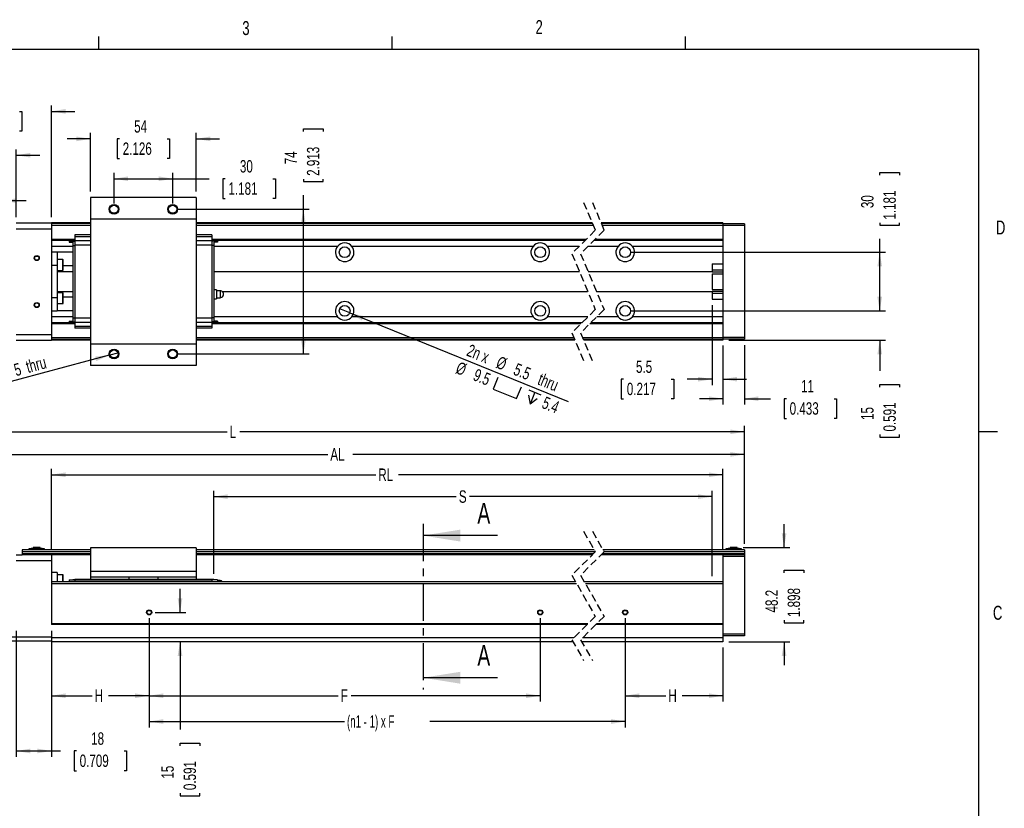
# Model space of a CAD drawing. Extents: x 11 to 421, y 5 to 275.
# Tile 7 of 7: x 252 to 420, y 141 to 275. Entities that reach past the tile are written whole.
import ezdxf
from ezdxf.enums import TextEntityAlignment as Align

# ---------------------------------------------------------------- set-up
doc = ezdxf.new("R2010")
doc.units = 0
doc.linetypes.add('CENTER', pattern=[10.16, 6.35, -1.27, 1.27, -1.27])
doc.linetypes.add('HIDDEN', pattern=[1.905, 1.27, -0.635])
doc.layers.get('0').update_dxf_attribs({"linetype": 'CONTINUOUS'})
doc.dimstyles.new('SLDDIMSTYLE0', dxfattribs={"dimtxt": 2.116667, "dimasz": 2.4, "dimexe": 0, "dimexo": 0.0625, "dimgap": 0.529167, "dimtad": 0, "dimlfac": 3, "dimrnd": 1e-09, "dimzin": 12, "dimsah": 1, "dimcen": 0.09, "dimazin": 3, "dimtfac": 1, "dimtofl": 0, "dimtmove": 0, "dimatfit": 3})
doc.dimstyles.new('SLDDIMSTYLE1', dxfattribs={"dimtxt": 2.116667, "dimasz": 2.4, "dimexe": 0, "dimexo": 0.0625, "dimgap": 0.529167, "dimtad": 0, "dimlfac": 3, "dimrnd": 1e-09, "dimzin": 12, "dimsah": 1, "dimcen": 0.09, "dimazin": 3, "dimtfac": 1, "dimtmove": 0, "dimatfit": 3})
doc.dimstyles.new('SLDDIMSTYLE2', dxfattribs={"dimtxt": 2.116667, "dimasz": 2.4, "dimexe": 0, "dimexo": 0.0625, "dimgap": 0.529167, "dimtad": 1, "dimlfac": 3, "dimrnd": 1e-09, "dimzin": 12, "dimblk1": 'NONE', "dimsah": 1, "dimcen": 0, "dimazin": 3, "dimtfac": 1, "dimtmove": 0, "dimatfit": 3})
doc.dimstyles.new('SLDDIMSTYLE3', dxfattribs={"dimtxt": 2.116667, "dimasz": 2.4, "dimexe": 0, "dimexo": 0.0625, "dimgap": 0.529167, "dimtad": 1, "dimlfac": 3, "dimrnd": 1e-09, "dimzin": 12, "dimblk1": 'NONE', "dimsah": 1, "dimcen": 0, "dimazin": 3, "dimtfac": 1, "dimtmove": 0, "dimatfit": 3})

# ---------------------------------------------------------------- blocks, each defined once
blk = doc.blocks.new('_D')
at = {"color": 7, "linetype": 'CONTINUOUS'}
for p, q in [((251.85, 171.12), (251.85, 149.66)), ((257.85, 171.12), (257.85, 149.66)), ((251.85, 150.66), (257.85, 150.66)), ((257.85, 150.66), (259.39, 150.66)), ((262.13, 150.66), (261.7, 150.66)), ((261.7, 150.66), (261.7, 147.3)), ((270.24, 150.66), (270.67, 150.66)), ((270.67, 150.66), (270.67, 147.3)), ((261.7, 147.3), (262.13, 147.3)), ((270.67, 147.3), (270.24, 147.3))]:
    blk.add_line(p, q, dxfattribs=at)
for points in [[(251.85, 150.66), (254.25, 150.26), (254.25, 151.06)], [(257.85, 150.66), (255.45, 151.06), (255.45, 150.26)]]:
    blk.add_solid(points, dxfattribs=at)
at = {"color": 7, "linetype": 'CONTINUOUS', "width": 0.7}
for s, p in [('18', (264.62, 151.09, 11.77)), ('0.709', (262.66, 147.3, 11.77))]:
    blk.add_text(s, height=2.117, dxfattribs=at).set_placement(p, align=Align.BOTTOM_LEFT)
blk = doc.blocks.new('_D_3')
at = {"color": 7, "linetype": 'CONTINUOUS'}
for p, q in [((279.77, 174.28), (279.77, 178.28)), ((275.52, 174.28), (280.77, 174.28)), ((279.77, 169.28), (279.77, 154.3)), ((279.77, 151.56), (279.77, 151.99)), ((279.77, 151.99), (283.13, 151.99)), ((283.13, 151.99), (283.13, 151.56)), ((279.77, 143.45), (279.77, 143.02)), ((279.77, 143.02), (283.13, 143.02)), ((283.13, 143.02), (283.13, 143.45))]:
    blk.add_line(p, q, dxfattribs=at)
for points in [[(279.77, 174.28), (280.17, 176.68), (279.37, 176.68)], [(279.77, 169.28), (279.37, 166.88), (280.17, 166.88)]]:
    blk.add_solid(points, dxfattribs=at)
at = {"color": 7, "linetype": 'CONTINUOUS', "width": 0.7}
for s, p in [('15', (279.34, 145.94, 11.77)), ('0.591', (283.13, 143.99, 11.77))]:
    blk.add_text(s, height=2.117, rotation=90, dxfattribs=at).set_placement(p, align=Align.BOTTOM_LEFT)
blk = doc.blocks.new('_D_4')
at = {"color": 7, "linetype": 'CONTINUOUS'}
for p, q in [((274.52, 173.28), (274.52, 159.08)), ((257.85, 171.12), (257.85, 159.08)), ((257.85, 160.08), (264.79, 160.08)), ((274.52, 160.08), (267.58, 160.08))]:
    blk.add_line(p, q, dxfattribs=at)
for points in [[(257.85, 160.08), (260.25, 159.68), (260.25, 160.48)], [(274.52, 160.08), (272.12, 160.48), (272.12, 159.68)]]:
    blk.add_solid(points, dxfattribs=at)
at = {"color": 7, "linetype": 'CONTINUOUS', "width": 0.7}
blk.add_text('H', height=2.12, dxfattribs=at).set_placement((265.22, 158.4, 11.77), align=Align.BOTTOM_LEFT)
blk = doc.blocks.new('_D_5')
at = {"color": 7, "linetype": 'CONTINUOUS'}
for p, q in [((274.52, 173.28), (274.52, 159.08)), ((341.18, 173.28), (341.18, 159.08)), ((274.52, 160.08), (306.74, 160.08)), ((341.18, 160.08), (308.96, 160.08))]:
    blk.add_line(p, q, dxfattribs=at)
for points in [[(274.52, 160.08), (276.92, 159.68), (276.92, 160.48)], [(341.18, 160.08), (338.78, 160.48), (338.78, 159.68)]]:
    blk.add_solid(points, dxfattribs=at)
at = {"color": 7, "linetype": 'CONTINUOUS', "width": 0.7}
blk.add_text('F', height=2.12, dxfattribs=at).set_placement((307.16, 158.4, 11.77), align=Align.BOTTOM_LEFT)
blk = doc.blocks.new('_D_6')
at = {"color": 7, "linetype": 'CONTINUOUS'}
for p, q in [((274.52, 173.28), (274.52, 154.68)), ((355.67, 173.28), (355.67, 154.68)), ((274.52, 155.68), (307.81, 155.68)), ((355.67, 155.68), (322.38, 155.68))]:
    blk.add_line(p, q, dxfattribs=at)
for points in [[(274.52, 155.68), (276.92, 155.28), (276.92, 156.08)], [(355.67, 155.68), (353.27, 156.08), (353.27, 155.28)]]:
    blk.add_solid(points, dxfattribs=at)
at = {"color": 7, "linetype": 'CONTINUOUS', "width": 0.583333}
blk.add_text('(n1 - 1) x F', height=2.1167, dxfattribs=at).set_placement((308.24, 154, 11.77), align=Align.BOTTOM_LEFT)
blk = doc.blocks.new('_D_7')
at = {"color": 7, "linetype": 'CONTINUOUS'}
for p, q in [((355.67, 173.28), (355.67, 159.08)), ((372.34, 168.28), (372.34, 159.08)), ((355.67, 160.08), (362.61, 160.08)), ((372.34, 160.08), (365.4, 160.08))]:
    blk.add_line(p, q, dxfattribs=at)
for points in [[(355.67, 160.08), (358.07, 159.68), (358.07, 160.48)], [(372.34, 160.08), (369.94, 160.48), (369.94, 159.68)]]:
    blk.add_solid(points, dxfattribs=at)
at = {"color": 7, "linetype": 'CONTINUOUS', "width": 0.7}
blk.add_text('H', height=2.12, dxfattribs=at).set_placement((363.04, 158.4, 11.77), align=Align.BOTTOM_LEFT)
blk = doc.blocks.new('_D_8')
at = {"color": 7, "linetype": 'CONTINUOUS'}
for p, q in [((201.75, 189.28), (201.75, 206.07)), ((201.75, 205.07), (287.79, 205.07)), ((376, 205.07), (289.96, 205.07)), ((376, 185.95), (376, 206.07))]:
    blk.add_line(p, q, dxfattribs=at)
for points in [[(201.75, 205.07), (204.15, 204.67), (204.15, 205.47)], [(376, 205.07), (373.6, 205.47), (373.6, 204.67)]]:
    blk.add_solid(points, dxfattribs=at)
at = {"color": 7, "linetype": 'CONTINUOUS', "width": 0.7}
blk.add_text('L', height=2.12, dxfattribs=at).set_placement((288.22, 203.39, 11.77), align=Align.BOTTOM_LEFT)
blk = doc.blocks.new('_D_9')
at = {"color": 7, "linetype": 'CONTINUOUS'}
for p, q in [((238.18, 187.28), (238.18, 202.22)), ((376, 185.95), (376, 202.22)), ((238.18, 201.22), (304.97, 201.22)), ((376, 201.22), (309.22, 201.22))]:
    blk.add_line(p, q, dxfattribs=at)
for points in [[(238.18, 201.22), (240.58, 200.82), (240.58, 201.62)], [(376, 201.22), (373.6, 201.62), (373.6, 200.82)]]:
    blk.add_solid(points, dxfattribs=at)
at = {"color": 7, "linetype": 'CONTINUOUS', "width": 0.7}
blk.add_text('AL', height=2.117, dxfattribs=at).set_placement((305.4, 199.54, 11.77), align=Align.BOTTOM_LEFT)
blk = doc.blocks.new('_D_10')
at = {"color": 7, "linetype": 'CONTINUOUS'}
for p, q in [((257.85, 185.12), (257.85, 198.75)), ((372.34, 185.12), (372.34, 198.75)), ((257.85, 197.75), (313.15, 197.75)), ((372.34, 197.75), (317.03, 197.75))]:
    blk.add_line(p, q, dxfattribs=at)
for points in [[(257.85, 197.75), (260.25, 197.35), (260.25, 198.15)], [(372.34, 197.75), (369.94, 198.15), (369.94, 197.35)]]:
    blk.add_solid(points, dxfattribs=at)
at = {"color": 7, "linetype": 'CONTINUOUS', "width": 0.7}
blk.add_text('RL', height=2.117, dxfattribs=at).set_placement((313.58, 196.07, 11.77), align=Align.BOTTOM_LEFT)
blk = doc.blocks.new('_D_11')
at = {"color": 7, "linetype": 'CONTINUOUS'}
for p, q in [((285.52, 180.88), (285.52, 195.02)), ((370.5, 180.45), (370.5, 195.02)), ((285.52, 194.02), (326.88, 194.02)), ((370.5, 194.02), (329.14, 194.02))]:
    blk.add_line(p, q, dxfattribs=at)
for points in [[(285.52, 194.02), (287.92, 193.62), (287.92, 194.42)], [(370.5, 194.02), (368.1, 194.42), (368.1, 193.62)]]:
    blk.add_solid(points, dxfattribs=at)
at = {"color": 7, "linetype": 'CONTINUOUS', "width": 0.7}
blk.add_text('S', height=2.12, dxfattribs=at).set_placement((327.31, 192.34, 11.77), align=Align.BOTTOM_LEFT)
blk = doc.blocks.new('_D_12')
at = {"color": 7, "linetype": 'CONTINUOUS'}
for p, q in [((382.76, 185.35), (382.76, 189.35)), ((375.77, 185.35), (383.76, 185.35)), ((382.76, 181.06), (382.76, 181.49)), ((382.76, 181.49), (386.12, 181.49)), ((386.12, 181.49), (386.12, 181.06)), ((382.76, 172.95), (382.76, 172.52)), ((386.12, 172.52), (386.12, 172.95)), ((382.76, 172.52), (386.12, 172.52)), ((373.34, 169.28), (383.76, 169.28)), ((382.76, 169.28), (382.76, 165.28))]:
    blk.add_line(p, q, dxfattribs=at)
for points in [[(382.76, 185.35), (383.16, 187.75), (382.36, 187.75)], [(382.76, 169.28), (382.36, 166.88), (383.16, 166.88)]]:
    blk.add_solid(points, dxfattribs=at)
at = {"color": 7, "linetype": 'CONTINUOUS', "width": 0.7}
for s, p in [('48.2', (382.33, 174.27, 11.77)), ('1.898', (386.12, 173.49, 11.77))]:
    blk.add_text(s, height=2.117, rotation=90, dxfattribs=at).set_placement(p, align=Align.BOTTOM_LEFT)
blk = doc.blocks.new('_D_19')
at = {"color": 7, "linetype": 'CONTINUOUS'}
for p, q in [((264.52, 246.02), (264.52, 256.02)), ((282.52, 246.02), (282.52, 256.02)), ((264.52, 255.02), (260.52, 255.02)), ((269.46, 255.02), (269.03, 255.02)), ((269.03, 255.02), (269.03, 251.66)), ((277.57, 255.02), (278, 255.02)), ((278, 255.02), (278, 251.66)), ((282.52, 255.02), (286.52, 255.02)), ((269.03, 251.66), (269.46, 251.66)), ((278, 251.66), (277.57, 251.66))]:
    blk.add_line(p, q, dxfattribs=at)
for points in [[(264.52, 255.02), (262.12, 255.42), (262.12, 254.62)], [(282.52, 255.02), (284.92, 254.62), (284.92, 255.42)]]:
    blk.add_solid(points, dxfattribs=at)
at = {"color": 7, "linetype": 'CONTINUOUS', "width": 0.7}
for s, p in [('54', (271.95, 255.45, -32.64)), ('2.126', (270, 251.66, -32.64))]:
    blk.add_text(s, height=2.117, dxfattribs=at).set_placement(p, align=Align.BOTTOM_LEFT)
blk = doc.blocks.new('_D_20')
at = {"color": 7, "linetype": 'CONTINUOUS'}
for p, q in [((268.52, 244.02), (268.52, 249.22)), ((278.52, 244.02), (278.52, 249.22)), ((268.52, 248.22), (278.52, 248.22)), ((278.52, 248.22), (284.75, 248.22)), ((287.49, 248.22), (287.06, 248.22)), ((287.06, 248.22), (287.06, 244.85)), ((295.6, 248.22), (296.03, 248.22)), ((296.03, 248.22), (296.03, 244.85)), ((287.06, 244.85), (287.49, 244.85)), ((296.03, 244.85), (295.6, 244.85))]:
    blk.add_line(p, q, dxfattribs=at)
for points in [[(268.52, 248.22), (270.92, 247.82), (270.92, 248.62)], [(278.52, 248.22), (276.12, 248.62), (276.12, 247.82)]]:
    blk.add_solid(points, dxfattribs=at)
at = {"color": 7, "linetype": 'CONTINUOUS', "width": 0.7}
for s, p in [('30', (289.98, 248.65, -32.64)), ('1.181', (288.03, 244.85, -32.64))]:
    blk.add_text(s, height=2.117, dxfattribs=at).set_placement(p, align=Align.BOTTOM_LEFT)
blk = doc.blocks.new('_D_21')
at = {"color": 7, "linetype": 'CONTINUOUS'}
for p, q in [((300.8, 256.28), (300.8, 256.71)), ((300.8, 256.71), (304.16, 256.71)), ((304.16, 256.71), (304.16, 256.28)), ((300.8, 248.17), (300.8, 247.75)), ((300.8, 247.75), (304.16, 247.75)), ((304.16, 247.75), (304.16, 248.17)), ((300.8, 243.02), (300.8, 245.43)), ((279.52, 243.02), (301.8, 243.02)), ((300.8, 218.36), (300.8, 243.02)), ((279.52, 218.36), (301.8, 218.36))]:
    blk.add_line(p, q, dxfattribs=at)
for points in [[(300.8, 243.02), (300.4, 240.62), (301.2, 240.62)], [(300.8, 218.36), (301.2, 220.76), (300.4, 220.76)]]:
    blk.add_solid(points, dxfattribs=at)
at = {"color": 7, "linetype": 'CONTINUOUS', "width": 0.7}
for s, p in [('2.913', (304.16, 248.71, -32.64)), ('74', (300.37, 250.67, -32.64))]:
    blk.add_text(s, height=2.117, rotation=90, dxfattribs=at).set_placement(p, align=Align.BOTTOM_LEFT)
blk = doc.blocks.new('_D_22')
at = {"color": 7, "linetype": 'CONTINUOUS'}
for q in [(269.32, 218.57), (245.15, 212.09)]:
    blk.add_line((267.71, 218.14), q, dxfattribs=at)
blk.add_solid([(267.71, 218.14), (265.29, 217.9), (265.5, 217.13)], dxfattribs=at)
for s, height, width, p in [('5', 2.12, 0.7, (251.98, 213.92, -32.64)), (' thru', 2.117, 0.7, (253.49, 214.32, -32.64)), ('4 x M', 2.117, 0.56, (245.15, 212.09, -32.64))]:
    blk.add_text(s, height=height, rotation=15, dxfattribs=dict(at, width=width)).set_placement(p, align=Align.BOTTOM_LEFT)
blk = doc.blocks.new('_NONE')
blk = doc.blocks.new('_D_23')
at = {"color": 7, "linetype": 'CONTINUOUS'}
for p, q in [((238.18, 241.69), (238.18, 260.71)), ((257.85, 241.69), (257.85, 260.71)), ((238.18, 259.71), (234.18, 259.71)), ((244.29, 259.71), (243.86, 259.71)), ((243.86, 259.71), (243.86, 256.35)), ((252.4, 259.71), (252.82, 259.71)), ((252.82, 259.71), (252.82, 256.35)), ((257.85, 259.71), (261.85, 259.71)), ((243.86, 256.35), (244.29, 256.35)), ((252.82, 256.35), (252.4, 256.35))]:
    blk.add_line(p, q, dxfattribs=at)
for points in [[(238.18, 259.71), (235.78, 260.11), (235.78, 259.31)], [(257.85, 259.71), (260.25, 259.31), (260.25, 260.11)]]:
    blk.add_solid(points, dxfattribs=at)
at = {"color": 7, "linetype": 'CONTINUOUS', "width": 0.7}
for s, p in [('59', (246.78, 260.14, -32.64)), ('2.323', (244.82, 256.35, -32.64))]:
    blk.add_text(s, height=2.117, dxfattribs=at).set_placement(p, align=Align.BOTTOM_LEFT)
blk = doc.blocks.new('_D_24')
at = {"color": 7, "linetype": 'CONTINUOUS'}
for p, q in [((227.06, 252.23), (226.63, 252.23)), ((226.63, 252.23), (226.63, 248.87)), ((233.6, 252.23), (234.03, 252.23)), ((234.03, 252.23), (234.03, 248.87)), ((246.52, 252.23), (236.35, 252.23)), ((246.52, 232.52), (246.52, 253.23)), ((251.85, 241.69), (251.85, 253.23)), ((251.85, 252.23), (255.85, 252.23)), ((226.63, 248.87), (227.06, 248.87)), ((234.03, 248.87), (233.6, 248.87))]:
    blk.add_line(p, q, dxfattribs=at)
for points in [[(246.52, 252.23), (244.12, 252.63), (244.12, 251.83)], [(251.85, 252.23), (254.25, 251.83), (254.25, 252.63)]]:
    blk.add_solid(points, dxfattribs=at)
at = {"color": 7, "linetype": 'CONTINUOUS', "width": 0.7}
for s, p in [('16', (228.77, 252.66, -32.64)), ('0.63', (227.6, 248.87, -32.64))]:
    blk.add_text(s, height=2.117, dxfattribs=at).set_placement(p, align=Align.BOTTOM_LEFT)
blk = doc.blocks.new('_D_26')
at = {"color": 7, "linetype": 'CONTINUOUS'}
for p, q in [((399.07, 248.83), (399.07, 249.26)), ((399.07, 249.26), (402.44, 249.26)), ((402.44, 249.26), (402.44, 248.83)), ((399.07, 240.72), (399.07, 240.29)), ((399.07, 240.29), (402.44, 240.29)), ((402.44, 240.29), (402.44, 240.72)), ((399.07, 235.69), (399.07, 237.98)), ((356.67, 235.69), (400.07, 235.69)), ((399.07, 225.69), (399.07, 235.69)), ((356.67, 225.69), (400.07, 225.69))]:
    blk.add_line(p, q, dxfattribs=at)
for points in [[(399.07, 235.69), (398.67, 233.29), (399.47, 233.29)], [(399.07, 225.69), (399.47, 228.09), (398.67, 228.09)]]:
    blk.add_solid(points, dxfattribs=at)
at = {"color": 7, "linetype": 'CONTINUOUS', "width": 0.7}
for s, p in [('30', (398.65, 243.21, -32.64)), ('1.181', (402.44, 241.25, -32.64))]:
    blk.add_text(s, height=2.117, rotation=90, dxfattribs=at).set_placement(p, align=Align.BOTTOM_LEFT)
blk = doc.blocks.new('_D_27')
at = {"color": 7, "linetype": 'CONTINUOUS'}
for p, q in [((399.07, 225.69), (399.07, 229.69)), ((356.67, 225.69), (400.07, 225.69)), ((373.34, 220.69), (400.07, 220.69)), ((399.07, 220.69), (399.07, 215.45)), ((399.07, 212.71), (399.07, 213.14)), ((399.07, 213.14), (402.44, 213.14)), ((402.44, 213.14), (402.44, 212.71)), ((399.07, 204.6), (399.07, 204.17)), ((399.07, 204.17), (402.44, 204.17)), ((402.44, 204.17), (402.44, 204.6))]:
    blk.add_line(p, q, dxfattribs=at)
for points in [[(399.07, 225.69), (399.47, 228.09), (398.67, 228.09)], [(399.07, 220.69), (398.67, 218.29), (399.47, 218.29)]]:
    blk.add_solid(points, dxfattribs=at)
at = {"color": 7, "linetype": 'CONTINUOUS', "width": 0.7}
for s, p in [('0.591', (402.44, 205.13, -32.64)), ('15', (398.65, 207.09, -32.64))]:
    blk.add_text(s, height=2.117, rotation=90, dxfattribs=at).set_placement(p, align=Align.BOTTOM_LEFT)
blk = doc.blocks.new('_D_28')
at = {"color": 7, "linetype": 'CONTINUOUS'}
for p, q in [((372.34, 219.79), (372.34, 209.72)), ((376, 219.86), (376, 209.72)), ((372.34, 210.72), (368.34, 210.72)), ((376, 210.72), (380.43, 210.72)), ((383.17, 210.72), (382.75, 210.72)), ((382.75, 210.72), (382.75, 207.36)), ((391.28, 210.72), (391.71, 210.72)), ((391.71, 210.72), (391.71, 207.36)), ((382.75, 207.36), (383.17, 207.36)), ((391.71, 207.36), (391.28, 207.36))]:
    blk.add_line(p, q, dxfattribs=at)
for points in [[(372.34, 210.72), (369.94, 211.12), (369.94, 210.32)], [(376, 210.72), (378.4, 210.32), (378.4, 211.12)]]:
    blk.add_solid(points, dxfattribs=at)
at = {"color": 7, "linetype": 'CONTINUOUS', "width": 0.7}
for s, p in [('11', (385.66, 211.15, -32.64)), ('0.433', (383.71, 207.36, -32.64))]:
    blk.add_text(s, height=2.117, dxfattribs=at).set_placement(p, align=Align.BOTTOM_LEFT)
blk = doc.blocks.new('_D_29')
at = {"color": 7, "linetype": 'CONTINUOUS'}
for p, q in [((370.5, 226.69), (370.5, 213.05)), ((372.34, 219.79), (372.34, 213.05)), ((355.41, 214.05), (354.98, 214.05)), ((354.98, 214.05), (354.98, 210.69)), ((363.52, 214.05), (363.95, 214.05)), ((363.95, 214.05), (363.95, 210.69)), ((370.5, 214.05), (366.26, 214.05)), ((372.34, 214.05), (376.34, 214.05)), ((354.98, 210.69), (355.41, 210.69)), ((363.95, 210.69), (363.52, 210.69))]:
    blk.add_line(p, q, dxfattribs=at)
for points in [[(370.5, 214.05), (368.1, 214.45), (368.1, 213.65)], [(372.34, 214.05), (374.74, 213.65), (374.74, 214.45)]]:
    blk.add_solid(points, dxfattribs=at)
at = {"color": 7, "linetype": 'CONTINUOUS', "width": 0.7}
for s, p in [('5.5', (357.51, 214.48, -32.64)), ('0.217', (355.95, 210.69, -32.64))]:
    blk.add_text(s, height=2.117, dxfattribs=at).set_placement(p, align=Align.BOTTOM_LEFT)
blk = doc.blocks.new('SW_SYMBOL_HOLE_SPOT')
at = {"color": 0, "linetype": 'CONTINUOUS'}
for p, q in [((0, 875), (0, 75)), ((1600, 75), (1600, 875)), ((0, 75), (1600, 75))]:
    blk.add_line(p, q, dxfattribs=at)
blk = doc.blocks.new('SW_SYMBOL_HOLE_DEPTH')
at = {"color": 0, "linetype": 'CONTINUOUS'}
for p, q in [((0, 875), (800, 875)), ((400, 875), (400, 75)), ((100, 555), (400, 75)), ((700, 555), (400, 75))]:
    blk.add_line(p, q, dxfattribs=at)
blk = doc.blocks.new('_D_30')
at = {"color": 7, "linetype": 'CONTINUOUS'}
for q in [(307, 226.03), (345.95, 210.26)]:
    blk.add_line((308.7, 225.34), q, dxfattribs=at)
blk.add_solid([(308.7, 225.34), (310.77, 224.07), (311.07, 224.81)], dxfattribs=at)
at = {"color": 7, "linetype": 'CONTINUOUS', "xscale": 0.0027037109, "yscale": 0.0027037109, "zscale": 0.0027037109, "rotation": 337.9573509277}
for name, p in [('SW_SYMBOL_HOLE_SPOT', (333.07, 212.17)), ('SW_SYMBOL_HOLE_DEPTH', (338.37, 210.02))]:
    blk.add_blockref(name, p, dxfattribs=at)
at = {"color": 7, "linetype": 'CONTINUOUS', "width": 0.7}
for s, p in [('2n x', (328.23, 217.53, -32.64)), ('%%c', (326.37, 214.56, -32.64)), ('%%c', (333.25, 215.49, -32.64)), ('5.5', (336.21, 214.3, -32.64)), ('9.5', (329.34, 213.36, -32.64)), (' thru', (339.83, 212.83, -32.64)), ('5.4', (341.06, 208.61, -32.64))]:
    blk.add_text(s, height=2.117, rotation=337.9574, dxfattribs=at).set_placement(p, align=Align.BOTTOM_LEFT)
blk = doc.blocks.new('_D_31')
at = {"color": 7, "linetype": 'CONTINUOUS'}
for p, q in [((246.52, 232.52), (246.52, 245.49)), ((249.52, 232.86), (249.52, 245.49)), ((226.53, 244.49), (226.1, 244.49)), ((226.1, 244.49), (226.1, 241.13)), ((234.64, 244.49), (235.07, 244.49)), ((235.07, 244.49), (235.07, 241.13)), ((246.52, 244.49), (237.38, 244.49)), ((249.52, 244.49), (253.52, 244.49)), ((226.1, 241.13), (226.53, 241.13)), ((235.07, 241.13), (234.64, 241.13))]:
    blk.add_line(p, q, dxfattribs=at)
for points in [[(246.52, 244.49), (244.12, 244.89), (244.12, 244.09)], [(249.52, 244.49), (251.92, 244.09), (251.92, 244.89)]]:
    blk.add_solid(points, dxfattribs=at)
at = {"color": 7, "linetype": 'CONTINUOUS', "width": 0.7}
for s, height, p in [('9', 2.12, (229.81, 244.92, -32.64)), ('0.354', 2.117, (227.07, 241.13, -32.64))]:
    blk.add_text(s, height=height, dxfattribs=at).set_placement(p, align=Align.BOTTOM_LEFT)

msp = doc.modelspace()

# ---------------------------------------------------------------- linework, layer by layer
at = {"color": 7, "linetype": 'CONTINUOUS'}
for p, q in [((265.9317, 270.3087), (265.9317, 272.4626)), ((315.9379, 270.3087), (315.9379, 272.4626)), ((365.9442, 270.3087), (365.9442, 272.4626)), ((15.9068, 270.3087), (415.9568, 270.3087)), ((415.9568, 9.9587), (415.9568, 270.3087)), ((264.5155, 245.0221), (264.5155, 241.3554)), ((282.5155, 245.0221), (264.5155, 245.0221)), ((282.5155, 245.0221), (282.5155, 241.3554)), ((251.8488, 240.6887), (257.8488, 240.6887)), ((257.8488, 240.6887), (257.8488, 239.6887)), ((264.5155, 240.6887), (257.8488, 240.6887)), ((264.5155, 240.5887), (257.8488, 240.5887)), ((264.5155, 240.2554), (257.8488, 240.2554)), ((282.5155, 241.3554), (264.5155, 241.3554)), ((264.5155, 241.3554), (264.5155, 220.0221)), ((282.5155, 241.3554), (282.5155, 220.0221)), ((350.0473, 240.6887), (282.5155, 240.6887)), ((350.0894, 240.5887), (282.5155, 240.5887)), ((350.2296, 240.2554), (282.5155, 240.2554)), ((372.3381, 240.6887), (351.5473, 240.6887)), ((372.3381, 240.5887), (351.5894, 240.5887)), ((372.3381, 240.2554), (351.7296, 240.2554)), ((372.3381, 240.6887), (372.3381, 240.5887)), ((372.3381, 240.5887), (372.3381, 240.5221)), ((376.0047, 240.5221), (372.3381, 240.5221)), ((372.3381, 240.5221), (372.3381, 240.2454)), ((376.0047, 240.2454), (372.3381, 240.2454)), ((372.3381, 240.2454), (372.3381, 221.1321)), ((376.0047, 240.5221), (376.0047, 240.2454)), ((376.0047, 240.2454), (376.0047, 221.1321)), ((251.8488, 239.6887), (257.8488, 239.6887)), ((257.8488, 239.6887), (257.8488, 221.6887)), ((264.5155, 238.6587), (261.8488, 238.6587)), ((261.8488, 238.6587), (261.8488, 238.3287)), ((285.1822, 238.6587), (282.5155, 238.6587)), ((285.1822, 238.6587), (285.1822, 238.3287)), ((261.8488, 237.8787), (257.8488, 237.8787)), ((261.8488, 237.7121), (257.8488, 237.7121)), ((260.8488, 237.6954), (257.8488, 237.6954)), ((260.8488, 237.7121), (260.8488, 237.5521)), ((260.8488, 237.5521), (260.8488, 237.4187)), ((260.8488, 237.5521), (261.8488, 237.5521)), ((260.8488, 237.4187), (261.5155, 237.4187)), ((261.5155, 237.4187), (261.5155, 236.8521)), ((261.5155, 236.8521), (261.5155, 224.5254)), ((261.5155, 236.8521), (261.8488, 236.8521)), ((264.5155, 238.3287), (261.8488, 238.3287)), ((261.8488, 238.3287), (261.8488, 237.6554)), ((264.5155, 237.6554), (261.8488, 237.6554)), ((261.8488, 237.6554), (261.8488, 236.9221)), ((261.8488, 236.9221), (261.8488, 236.8521)), ((264.5155, 236.9221), (261.8488, 236.9221)), ((261.8488, 236.8521), (261.8488, 224.5254)), ((285.1822, 238.3287), (282.5155, 238.3287)), ((285.1822, 237.6554), (282.5155, 237.6554)), ((285.1822, 236.9221), (282.5155, 236.9221)), ((285.1822, 238.3287), (285.1822, 237.6554)), ((349.0072, 237.8787), (285.1822, 237.8787)), ((348.8406, 237.7121), (285.1822, 237.7121)), ((285.1822, 237.6554), (285.1822, 236.9221)), ((286.1822, 237.5521), (285.1822, 237.5521)), ((285.1822, 236.9221), (285.1822, 236.8521)), ((285.5155, 236.8521), (285.1822, 236.8521)), ((285.1822, 236.8521), (285.1822, 224.5254)), ((286.1822, 237.4187), (285.5155, 237.4187)), ((285.5155, 237.4187), (285.5155, 236.8521)), ((285.5155, 236.8521), (285.5155, 224.5254)), ((286.1822, 237.7121), (286.1822, 237.5521)), ((348.8239, 237.6954), (286.1822, 237.6954)), ((286.1822, 237.5521), (286.1822, 237.4187)), ((372.3381, 237.6954), (350.3239, 237.6954)), ((372.3381, 237.7121), (350.3406, 237.7121)), ((372.3381, 237.8787), (350.5072, 237.8787)), ((258.8488, 235.6887), (257.8488, 235.6887)), ((261.5155, 235.6887), (258.8488, 235.6887)), ((258.8488, 235.6887), (258.8488, 233.4526)), ((339.9601, 236.6954), (309.071, 236.6954)), ((347.8239, 236.6954), (342.4043, 236.6954)), ((354.4493, 236.6954), (349.3239, 236.6954)), ((372.3381, 236.6954), (356.8935, 236.6954)), ((258.8488, 233.4526), (257.8488, 233.4526)), ((259.7822, 234.4387), (258.8488, 234.4387)), ((258.8488, 233.4526), (258.8488, 227.9249)), ((259.8488, 232.6721), (259.8488, 234.3721)), ((261.5155, 233.3554), (259.8488, 233.3554)), ((370.5047, 233.6887), (372.3381, 233.6887)), ((370.5047, 233.6887), (370.5047, 232.6887)), ((258.8488, 232.6054), (259.7822, 232.6054)), ((261.5155, 232.3554), (258.8488, 232.3554)), ((347.8703, 232.3554), (285.5155, 232.3554)), ((370.5047, 232.3554), (349.3703, 232.3554)), ((370.5047, 232.6887), (372.3381, 232.6887)), ((370.5047, 232.6887), (370.5047, 232.3529)), ((370.5047, 232.3529), (372.3381, 232.3529)), ((370.5047, 232.0221), (370.5047, 229.3554)), ((370.5047, 232.0221), (372.3381, 232.0221)), ((258.8488, 229.0221), (261.5155, 229.0221)), ((259.7822, 228.7721), (258.8488, 228.7721)), ((259.8488, 227.0054), (259.8488, 228.7054)), ((286.0155, 229.2721), (285.5155, 229.2721)), ((286.0155, 229.2721), (286.0155, 227.7721)), ((286.5988, 229.1054), (286.0155, 229.1054)), ((286.8993, 229.0221), (349.2725, 229.0221)), ((350.7725, 229.0221), (370.5047, 229.0221)), ((370.5047, 229.3554), (372.3381, 229.3554)), ((372.3381, 229.0245), (370.5047, 229.0245)), ((370.5047, 229.0245), (370.5047, 228.6887)), ((370.5047, 228.6887), (372.3381, 228.6887)), ((370.5047, 228.6887), (370.5047, 227.6887)), ((258.8488, 227.9249), (257.8488, 227.9249)), ((258.8488, 227.9249), (258.8488, 225.6887)), ((258.8488, 226.9387), (259.7822, 226.9387)), ((261.5155, 228.0221), (259.8488, 228.0221)), ((285.5155, 227.7721), (286.0155, 227.7721)), ((286.0155, 227.9387), (286.5988, 227.9387)), ((370.5047, 227.6887), (372.3381, 227.6887)), ((257.8488, 225.6887), (258.8488, 225.6887)), ((261.5155, 225.6887), (258.8488, 225.6887)), ((260.8488, 223.6821), (257.8488, 223.6821)), ((261.8488, 223.6654), (257.8488, 223.6654)), ((261.8488, 223.4987), (257.8488, 223.4987)), ((260.8488, 223.9587), (261.5155, 223.9587)), ((260.8488, 223.9587), (260.8488, 223.8254)), ((260.8488, 223.8254), (261.8488, 223.8254)), ((260.8488, 223.8254), (260.8488, 223.6654)), ((261.5155, 224.5254), (261.8488, 224.5254)), ((261.5155, 224.5254), (261.5155, 223.9587)), ((261.8488, 224.5254), (261.8488, 224.4554)), ((264.5155, 224.4554), (261.8488, 224.4554)), ((261.8488, 224.4554), (261.8488, 223.7221)), ((264.5155, 223.7221), (261.8488, 223.7221)), ((261.8488, 223.7221), (261.8488, 223.0487)), ((285.1822, 224.4554), (282.5155, 224.4554)), ((285.1822, 223.7221), (282.5155, 223.7221)), ((285.5155, 224.5254), (285.1822, 224.5254)), ((285.1822, 224.5254), (285.1822, 224.4554)), ((285.1822, 224.4554), (285.1822, 223.7221)), ((286.1822, 223.8254), (285.1822, 223.8254)), ((285.1822, 223.7221), (285.1822, 223.0487)), ((348.3022, 223.6654), (285.1822, 223.6654)), ((348.1356, 223.4987), (285.1822, 223.4987)), ((285.5155, 224.5254), (285.5155, 223.9587)), ((286.1822, 223.9587), (285.5155, 223.9587)), ((286.1822, 223.9587), (286.1822, 223.8254)), ((286.1822, 223.8254), (286.1822, 223.6654)), ((348.3189, 223.6821), (286.1822, 223.6821)), ((339.9601, 224.6821), (309.071, 224.6821)), ((349.3189, 224.6821), (342.4043, 224.6821)), ((372.3381, 223.4987), (349.6356, 223.4987)), ((372.3381, 223.6654), (349.8022, 223.6654)), ((372.3381, 223.6821), (349.8189, 223.6821)), ((354.4493, 224.6821), (350.8189, 224.6821)), ((372.3381, 224.6821), (356.8935, 224.6821)), ((251.8488, 221.6887), (257.8488, 221.6887)), ((257.8488, 221.6887), (257.8488, 220.6887)), ((264.5155, 223.0487), (261.8488, 223.0487)), ((261.8488, 223.0487), (261.8488, 222.7187)), ((264.5155, 222.7187), (261.8488, 222.7187)), ((285.1822, 223.0487), (282.5155, 223.0487)), ((285.1822, 222.7187), (282.5155, 222.7187)), ((285.1822, 223.0487), (285.1822, 222.7187)), ((251.8488, 220.6887), (257.8488, 220.6887)), ((264.5155, 221.1221), (257.8488, 221.1221)), ((264.5155, 220.7887), (257.8488, 220.7887)), ((264.5155, 220.6887), (257.8488, 220.6887)), ((282.5155, 220.0221), (264.5155, 220.0221)), ((264.5155, 220.0221), (264.5155, 216.3554)), ((346.9132, 221.1221), (282.5155, 221.1221)), ((347.0534, 220.7887), (282.5155, 220.7887)), ((347.0955, 220.6887), (282.5155, 220.6887)), ((282.5155, 220.0221), (282.5155, 216.3554)), ((372.3381, 221.1221), (348.4132, 221.1221)), ((372.3381, 220.7887), (348.5534, 220.7887)), ((372.3381, 220.6887), (348.5955, 220.6887)), ((376.0047, 221.1321), (372.3381, 221.1321)), ((372.3381, 221.1321), (372.3381, 220.8554)), ((376.0047, 220.8554), (372.3381, 220.8554)), ((372.3381, 220.8554), (372.3381, 220.7887)), ((372.3381, 220.7887), (372.3381, 220.6887)), ((376.0047, 221.1321), (376.0047, 220.8554)), ((282.5155, 216.3554), (264.5155, 216.3554)), ((415.9568, 205.1124), (419.1318, 205.1124)), ((333.9237, 187.3821), (321.2237, 187.3821)), ((264.5155, 184.9503), (252.8488, 184.9503)), ((252.8488, 184.9503), (252.8488, 184.617)), ((254.7488, 185.217), (254.0155, 185.1503)), ((254.0155, 185.1503), (254.0155, 184.9503)), ((256.6822, 185.1503), (254.0155, 185.1503)), ((254.7488, 185.3503), (254.7488, 185.217)), ((255.9488, 185.3503), (254.7488, 185.3503)), ((255.9488, 185.217), (254.7488, 185.217)), ((255.9488, 185.217), (255.9488, 185.3503)), ((256.6822, 185.1503), (255.9488, 185.217)), ((256.6822, 184.9503), (256.6822, 185.1503)), ((264.5155, 185.2836), (264.5155, 181.2836)), ((282.5155, 185.2836), (264.5155, 185.2836)), ((282.5155, 185.2836), (282.5155, 181.2836)), ((350.3835, 184.9503), (282.5155, 184.9503)), ((376.0047, 184.9503), (351.8835, 184.9503)), ((373.5714, 185.217), (372.8381, 185.1503)), ((372.8381, 185.1503), (372.8381, 184.9503)), ((375.5047, 185.1503), (372.8381, 185.1503)), ((373.5714, 185.3503), (373.5714, 185.217)), ((374.7714, 185.3503), (373.5714, 185.3503)), ((374.7714, 185.217), (373.5714, 185.217)), ((374.7714, 185.217), (374.7714, 185.3503)), ((375.5047, 185.1503), (374.7714, 185.217)), ((375.5047, 184.9503), (375.5047, 185.1503)), ((376.0047, 184.9503), (376.0047, 184.617)), ((251.8488, 184.117), (252.8488, 184.117)), ((251.8488, 183.117), (257.8488, 183.117)), ((252.8488, 184.617), (252.8488, 184.2836)), ((252.8488, 184.2836), (252.8488, 184.117)), ((264.5155, 184.117), (252.8488, 184.117)), ((257.8488, 184.117), (257.8488, 183.117)), ((257.8488, 183.117), (257.8488, 172.217)), ((350.0672, 184.117), (282.5155, 184.117)), ((376.0047, 184.117), (351.5672, 184.117)), ((372.3381, 184.117), (372.3381, 183.8403)), ((376.0047, 183.8403), (372.3381, 183.8403)), ((372.3381, 183.8403), (372.3381, 179.2503)), ((376.0047, 184.617), (376.0047, 184.2836)), ((376.0047, 184.2836), (376.0047, 184.117)), ((376.0047, 184.117), (376.0047, 183.8403)), ((376.0047, 183.8403), (376.0047, 170.5603)), ((258.8488, 181.117), (257.8488, 181.117)), ((258.8488, 181.117), (258.8488, 179.517)), ((259.7822, 180.7003), (258.8488, 180.7003)), ((259.8488, 179.517), (259.8488, 180.6336)), ((260.8488, 179.8136), (261.8488, 179.8136)), ((260.8488, 179.8136), (260.8488, 179.517)), ((261.5155, 179.8803), (261.8488, 179.8803)), ((261.5155, 179.8803), (261.5155, 179.8136)), ((261.8488, 179.9236), (261.8488, 179.5937)), ((285.1822, 179.9236), (261.8488, 179.9236)), ((282.5155, 181.2836), (264.5155, 181.2836)), ((264.5155, 181.2836), (264.5155, 180.2836)), ((282.5155, 180.2836), (264.5155, 180.2836)), ((264.5155, 180.2836), (264.5155, 179.9236)), ((271.0155, 180.2836), (271.0155, 179.9503)), ((271.0155, 179.9503), (276.0155, 179.9503)), ((276.0155, 180.2836), (276.0155, 179.9503)), ((282.5155, 181.2836), (282.5155, 180.2836)), ((282.5155, 180.2836), (282.5155, 179.9236)), ((285.1822, 179.9236), (285.1822, 179.5937)), ((285.5155, 179.8803), (285.1822, 179.8803)), ((286.1822, 179.8136), (285.1822, 179.8136)), ((285.5155, 179.8803), (285.5155, 179.8136)), ((286.0155, 179.867), (285.5155, 179.867)), ((286.0155, 179.867), (286.0155, 179.8136)), ((286.1822, 179.8136), (286.1822, 179.517)), ((286.5988, 179.7003), (286.1822, 179.7003)), ((347.2016, 179.517), (257.8488, 179.517)), ((347.3919, 179.1836), (257.8488, 179.1836)), ((285.1822, 179.5937), (261.8488, 179.5937)), ((261.8488, 179.5937), (261.8488, 179.5229)), ((285.1822, 179.5229), (261.8488, 179.5229)), ((261.8488, 179.5229), (261.8488, 179.517)), ((285.1822, 179.5937), (285.1822, 179.5229)), ((285.1822, 179.5229), (285.1822, 179.517)), ((372.3381, 179.517), (348.7016, 179.517)), ((372.3381, 179.1836), (348.8919, 179.1836)), ((372.3381, 179.2503), (372.3381, 179.1836)), ((372.3381, 179.1836), (372.3381, 172.317)), ((349.2756, 172.317), (257.8488, 172.317)), ((349.1756, 172.217), (257.8488, 172.217)), ((372.3381, 172.217), (350.6756, 172.217)), ((372.3381, 172.317), (350.7756, 172.317)), ((372.3381, 172.317), (372.3381, 172.217)), ((372.3381, 172.217), (372.3381, 169.9503)), ((238.1822, 170.117), (257.8488, 170.117)), ((257.8488, 170.117), (257.8488, 169.9503)), ((346.9089, 169.9503), (257.8488, 169.9503)), ((257.8488, 169.9503), (257.8488, 169.9208)), ((257.8488, 169.9208), (257.8488, 169.4798)), ((372.3381, 169.9503), (348.4089, 169.9503)), ((376.0047, 170.5603), (372.3381, 170.5603)), ((376.0047, 170.2836), (372.3381, 170.2836)), ((372.3381, 169.9503), (372.3381, 169.2836)), ((376.0047, 170.5603), (376.0047, 170.2836)), ((238.1822, 169.4503), (257.8488, 169.4503)), ((257.8488, 169.4798), (257.8488, 169.2836)), ((346.7593, 169.2836), (257.8488, 169.2836)), ((372.3381, 169.2836), (348.2593, 169.2836)), ((333.9237, 163.1479), (321.2237, 163.1479))]:
    msp.add_line(p, q, dxfattribs=at)
at = {"color": 7, "linetype": 'HIDDEN'}
for p, q in [((348.5714, 244.1971), (350.5714, 239.4429)), ((350.0714, 244.1971), (352.0714, 239.4429)), ((350.5714, 239.4429), (346.5714, 235.4429)), ((352.0714, 239.4429), (348.0714, 235.4429)), ((346.5714, 235.4429), (350.5714, 225.9346)), ((348.0714, 235.4429), (352.0714, 225.9346)), ((350.5714, 225.9346), (346.5714, 221.9346)), ((352.0714, 225.9346), (348.0714, 221.9346)), ((346.5714, 221.9346), (348.5714, 217.1804)), ((348.0714, 221.9346), (350.0714, 217.1804)), ((348.5714, 188.1253), (350.5714, 184.6211)), ((350.0714, 188.1253), (352.0714, 184.6211)), ((350.5714, 184.6211), (346.5714, 180.6211)), ((352.0714, 184.6211), (348.0714, 180.6211)), ((346.5714, 180.6211), (350.5714, 173.6128)), ((348.0714, 180.6211), (352.0714, 173.6128)), ((350.5714, 173.6128), (346.5714, 169.6128)), ((352.0714, 173.6128), (348.0714, 169.6128)), ((346.5714, 169.6128), (348.5714, 166.1086)), ((348.0714, 169.6128), (350.0714, 166.1086))]:
    msp.add_line(p, q, dxfattribs=at)
at = {"color": 8, "linetype": 'CONTINUOUS'}
for p, q in [((261.5155, 236.6954), (257.8488, 236.6954)), ((306.6267, 236.6954), (285.5155, 236.6954)), ((259.7822, 232.6054), (259.7822, 234.4387)), ((259.7822, 226.9387), (259.7822, 228.7721)), ((286.5988, 229.1054), (286.5988, 227.9387)), ((261.5155, 224.6821), (257.8488, 224.6821)), ((306.6267, 224.6821), (285.5155, 224.6821)), ((264.5155, 184.617), (252.8488, 184.617)), ((264.5155, 184.2836), (252.8488, 184.2836)), ((350.5672, 184.617), (282.5155, 184.617)), ((350.2339, 184.2836), (282.5155, 184.2836)), ((376.0047, 184.2836), (351.7339, 184.2836)), ((376.0047, 184.617), (352.0672, 184.617)), ((259.7822, 179.517), (259.7822, 180.7003)), ((286.5988, 179.7003), (286.5988, 179.517))]:
    msp.add_line(p, q, dxfattribs=at)
at = {"color": 7, "linetype": 'CENTER'}
msp.add_line((321.2237, 189.3821), (321.2237, 161.1479), dxfattribs=at)
at = {"color": 7, "linetype": 'CONTINUOUS'}
for centre, radius in [((268.5155, 243.0221), 0.8333), ((268.5155, 243.0221), 0.689), ((278.5155, 243.0221), 0.8333), ((278.5155, 243.0221), 0.689), ((255.3488, 234.6887), 0.4333), ((255.3488, 234.6887), 0.3522), ((307.8488, 235.6887), 0.9167), ((341.1822, 235.6887), 0.9167), ((355.6714, 235.6887), 0.9167), ((255.3488, 226.6887), 0.4333), ((255.3488, 226.6887), 0.3522), ((307.8488, 225.6887), 0.9167), ((341.1822, 225.6887), 0.9167), ((355.6714, 225.6887), 0.9167), ((268.5155, 218.3554), 0.8333), ((268.5155, 218.3554), 0.689), ((278.5155, 218.3554), 0.8333), ((278.5155, 218.3554), 0.689), ((274.5155, 174.2836), 0.4333), ((274.5155, 174.2836), 0.3522), ((341.1822, 174.2836), 0.4333), ((341.1822, 174.2836), 0.3522), ((355.6714, 174.2836), 0.4333), ((355.6714, 174.2836), 0.3522)]:
    msp.add_circle(centre, radius, dxfattribs=at)
for centre, radius, start, end in [((307.8488, 235.6887), 1.5833, 39.478526, 140.521474), ((341.1822, 235.6887), 1.5833, 39.478562, 140.521438), ((355.6714, 235.6887), 1.5833, 39.478606, 140.521394), ((307.8488, 235.6887), 1.5833, 140.521414, 39.478586), ((341.1822, 235.6887), 1.5833, 140.521436, 39.478564), ((355.6714, 235.6887), 1.5833, 140.521459, 39.478541), ((259.7822, 234.3721), 0.0667, 359.999066, 90.001735), ((259.7822, 232.6721), 0.0667, 269.998037, 0.001029), ((259.7822, 228.7054), 0.0667, 359.998971, 90.001963), ((286.5988, 228.5221), 0.5833, 269.999764, 90.000236), ((259.7822, 227.0054), 0.0667, 269.998265, 0.000934), ((307.8488, 225.6887), 1.5833, 320.521414, 219.478586), ((341.1822, 225.6887), 1.5833, 320.521436, 219.478564), ((355.6714, 225.6887), 1.5833, 320.521459, 219.478541), ((307.8488, 225.6887), 1.5833, 219.478517, 320.521483), ((341.1822, 225.6887), 1.5833, 219.478564, 320.521436), ((355.6714, 225.6887), 1.5833, 219.478606, 320.521394), ((259.7822, 180.6336), 0.0667, 359.998971, 89.997694), ((286.5988, 179.117), 0.5833, 43.291347, 90.000449)]:
    msp.add_arc(centre, radius, start, end, dxfattribs=at)
for points in [[(321.2237, 187.3821), (327.5737, 186.3661), (327.5737, 188.3981)], [(321.2237, 163.1479), (327.5737, 162.1319), (327.5737, 164.1639)]]:
    msp.add_solid(points, dxfattribs=at)

# ---------------------------------------------------------------- texts
at = {"color": 7, "linetype": 'CONTINUOUS', "width": 0.7}
for s, p in [('2', (340.3853, 272.1699)), ('3', (290.3913, 272.0003)), ('D', (418.8794, 238.0018)), ('C', (418.368, 172.3194))]:
    msp.add_text(s, height=2.3813, dxfattribs=at).set_placement(p, align=Align.BOTTOM_LEFT)
for p in [(330.473, 192.9404), (330.473, 168.7063)]:
    msp.add_text('A', height=3.5, dxfattribs=at).set_placement(p, align=Align.TOP_LEFT)

# ---------------------------------------------------------------- dimensions: what is measured, and where the dimension line sits
at = {"color": 7, "linetype": 'CONTINUOUS'}
for base, p1, p2, dimstyle, picture, middle in [((238.1822, 259.7084), (257.8488, 240.6887), (238.1822, 240.6887), 'SLDDIMSTYLE1', '_D_23', (248.341, 259.7084)), ((264.5155, 255.0221), (282.5155, 245.0221), (264.5155, 245.0221), 'SLDDIMSTYLE1', '_D_19', (273.5155, 255.0221)), ((246.5155, 252.2291), (251.8488, 240.6887), (246.5155, 231.5221), 'SLDDIMSTYLE1', '_D_24', (230.3321, 252.2291)), ((278.5155, 248.2181), (268.5155, 243.0221), (278.5155, 243.0221), 'SLDDIMSTYLE0', '_D_20', (291.5435, 248.2181)), ((249.5155, 244.4895), (246.5155, 231.5221), (249.5155, 231.8554), 'SLDDIMSTYLE1', '_D_31', (230.5883, 244.4895)), ((372.3381, 214.0511), (370.5047, 227.6887), (372.3381, 220.7887), 'SLDDIMSTYLE1', '_D_29', (359.4658, 214.0511)), ((372.3381, 210.7183), (376.0047, 220.8554), (372.3381, 220.7887), 'SLDDIMSTYLE1', '_D_28', (387.2287, 210.7183)), ((257.8488, 150.6606), (251.8488, 172.117), (257.8488, 172.117), 'SLDDIMSTYLE0', '_D', (266.1822, 150.6606))]:
    dim = msp.add_linear_dim(base=base, p1=p1, p2=p2, dimstyle=dimstyle, dxfattribs=at)
    dim.commit()
    dim.dimension.update_dxf_attribs({"geometry": picture, "text_midpoint": middle, "dimtype": 160})
for base, p1, p2, dimstyle, picture, middle in [((300.7987, 218.3554), (278.5155, 243.0221), (278.5155, 218.3554), 'SLDDIMSTYLE0', '_D_21', (300.7987, 252.2291)), ((399.075, 225.6887), (355.6714, 235.6887), (355.6714, 225.6887), 'SLDDIMSTYLE0', '_D_26', (399.075, 244.7714)), ((399.075, 220.6887), (355.6714, 225.6887), (372.3381, 220.6887), 'SLDDIMSTYLE1', '_D_27', (399.075, 208.6516)), ((382.7614, 169.2836), (374.7714, 185.3503), (372.3381, 169.2836), 'SLDDIMSTYLE1', '_D_12', (382.7614, 177.0071)), ((279.7678, 169.2836), (274.5155, 174.2836), (257.8488, 169.2836), 'SLDDIMSTYLE1', '_D_3', (279.7678, 147.5059))]:
    dim = msp.add_linear_dim(base=base, p1=p1, p2=p2, angle=90, dimstyle=dimstyle, dxfattribs=at)
    dim.commit()
    dim.dimension.update_dxf_attribs({"geometry": picture, "text_midpoint": middle, "dimtype": 160})
dim = msp.add_diameter_dim_2p(p1=(306.9992, 226.0327), p2=(308.6985, 225.3447), text='2n x<> thru', dimstyle='SLDDIMSTYLE3', dxfattribs=at)
dim.commit()
dim.dimension.update_dxf_attribs({"geometry": '_D_30', "text_midpoint": (336.7911, 213.9702), "dimtype": 163})
dim = msp.add_diameter_dim_2p(p1=(269.3204, 218.5711), p2=(267.7106, 218.1397), text='4 x M<> thru', dimstyle='SLDDIMSTYLE2', override={"dimpost": '<>'}, dxfattribs=at)
dim.commit()
dim.dimension.update_dxf_attribs({"geometry": '_D_22', "text_midpoint": (252.1498, 213.9702), "dimtype": 163})
for base, p1, p2, text, picture, middle in [((376.0047, 205.0688), (201.7488, 188.2836), (376.0047, 184.9503), 'L', '_D_8', (288.8768, 205.0688)), ((376.0047, 201.2203), (238.1822, 186.2836), (376.0047, 184.9503), 'AL', '_D_9', (307.0935, 201.2203)), ((372.3381, 197.7492), (257.8488, 184.117), (372.3381, 184.117), 'RL', '_D_10', (315.0935, 197.7492)), ((285.5155, 194.0176), (370.5047, 179.4503), (285.5155, 179.8803), 'S', '_D_11', (328.0101, 194.0176)), ((274.5155, 160.0797), (257.8488, 172.117), (274.5155, 174.2836), 'H', '_D_4', (266.1822, 160.0797)), ((341.1822, 160.0797), (274.5155, 174.2836), (341.1822, 174.2836), 'F', '_D_5', (307.8488, 160.0797)), ((355.6714, 155.6833), (274.5155, 174.2836), (355.6714, 174.2836), '(n1 - 1) x F', '_D_6', (315.0935, 155.6833)), ((372.3381, 160.0797), (355.6714, 174.2836), (372.3381, 169.2836), 'H', '_D_7', (364.0047, 160.0797))]:
    dim = msp.add_linear_dim(base=base, p1=p1, p2=p2, text=text, dimstyle='SLDDIMSTYLE0', dxfattribs=at)
    dim.commit()
    dim.dimension.update_dxf_attribs({"geometry": picture, "text_midpoint": middle, "dimtype": 160})

doc.saveas('drawing.dxf')
